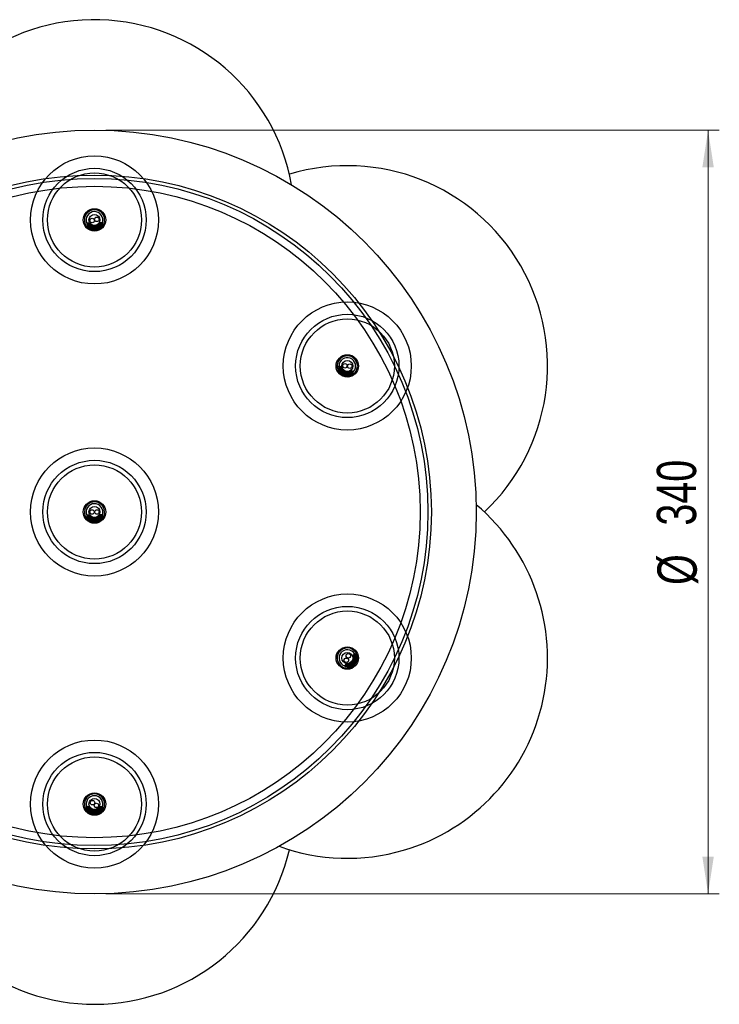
# Model space of a CAD drawing. Header units: millimetres. Extents: x 483 to 853, y 256 to 697.
# Tile 5 of 5: x 645 to 707, y 609 to 697. Entities that reach past the tile are written whole.
import ezdxf

# ---------------------------------------------------------------- set-up
doc = ezdxf.new("R2010")
doc.units = ezdxf.units.MM
doc.styles.add('SLDTEXTSTYLE0', font='TXT', dxfattribs={"width": 0.75})
doc.dimstyles.new('SLDDIMSTYLE1', dxfattribs={"dimtxt": 3.5, "dimasz": 3.302, "dimexe": 0, "dimexo": 0.0625, "dimgap": 0.875, "dimtad": 1, "dimdec": 0, "dimlfac": 5, "dimrnd": 1e-09, "dimzin": 12, "dimdsep": 46, "dimtxsty": 'SLDTEXTSTYLE0', "dimsah": 1, "dimcen": 0.09, "dimadec": 0, "dimazin": 3, "dimtfac": 1, "dimtdec": 0, "dimtofl": 0, "dimtmove": 0, "dimatfit": 3, "dimfxl": 0, "dimfrac": 2, "dimtolj": 1, "dimtzin": 12, "dimarcsym": 0})

# ---------------------------------------------------------------- blocks, each defined once
blk = doc.blocks.new('_D_1')
at = {"color": 7, "linetype": 'Continuous', "lineweight": 0}
for p, q in [((652.479, 687.064), (707.122, 687.064)), ((706.122, 687.064), (706.122, 619.064)), ((652.479, 619.064), (707.122, 619.064))]:
    blk.add_line(p, q, dxfattribs=at)
at = {"color": 7, "linetype": 'Continuous', "lineweight": 18}
for points in [[(706.122, 687.064), (705.614, 683.762), (706.63, 683.762)], [(706.122, 619.064), (706.63, 622.366), (705.614, 622.366)]]:
    blk.add_solid(points, dxfattribs=at)
at = {"color": 7, "linetype": 'Continuous', "lineweight": 18, "char_height": 3.5, "attachment_point": 1, "rotation": 90, "style": 'SLDTEXTSTYLE0'}
for s, insert in [('340', (701.557, 651.852)), ('%%c', (701.611, 646.573))]:
    blk.add_mtext(s, dxfattribs=dict(at, insert=insert))

msp = doc.modelspace()

# ---------------------------------------------------------------- linework, layer by layer
at = {"color": 7, "linetype": 'Continuous', "lineweight": 25}
for p, q in [((651.072, 678.791), (650.787, 678.782)), ((650.787, 678.782), (650.791, 678.682)), ((650.796, 678.507), (650.797, 678.482)), ((650.901, 678.623), (650.902, 678.574)), ((652.187, 678.826), (651.902, 678.817)), ((652.081, 678.759), (652.082, 678.71)), ((652.082, 678.71), (652.192, 678.651)), ((652.192, 678.651), (652.187, 678.826)), ((652.193, 678.627), (652.192, 678.651)), ((652.2, 678.427), (652.199, 678.452)), ((673.151, 665.811), (673.143, 665.788)), ((673.249, 666.068), (673.213, 665.975)), ((673.515, 665.968), (673.249, 666.068)), ((673.292, 665.878), (673.275, 665.831)), ((673.723, 665.889), (673.698, 665.898)), ((674.558, 665.573), (674.292, 665.674)), ((674.434, 665.551), (674.417, 665.506)), ((674.417, 665.506), (674.496, 665.409)), ((674.487, 665.386), (674.496, 665.408)), ((674.496, 665.409), (674.558, 665.573)), ((673.972, 665.054), (673.84, 665.095)), ((674.416, 665.199), (674.425, 665.222)), ((651.071, 652.792), (650.787, 652.783)), ((650.787, 652.783), (650.79, 652.683)), ((650.795, 652.509), (650.796, 652.483)), ((650.819, 652.452), (650.894, 652.38)), ((650.9, 652.624), (650.901, 652.575)), ((652.186, 652.825), (651.902, 652.816)), ((652.08, 652.758), (652.081, 652.709)), ((652.081, 652.709), (652.191, 652.65)), ((652.191, 652.65), (652.186, 652.825)), ((652.192, 652.625), (652.191, 652.649)), ((652.198, 652.425), (652.197, 652.45)), ((674.637, 640.446), (674.458, 640.224)), ((674.619, 640.321), (674.657, 640.291)), ((674.773, 640.336), (674.637, 640.446)), ((674.657, 640.291), (674.773, 640.336)), ((674.793, 640.32), (674.774, 640.336)), ((674.949, 640.195), (674.929, 640.211)), ((674.987, 640.049), (674.967, 640.041)), ((673.937, 639.577), (673.759, 639.356)), ((673.759, 639.356), (673.837, 639.293)), ((673.953, 639.338), (673.991, 639.307)), ((673.973, 639.183), (673.992, 639.167)), ((673.995, 639.164), (674.138, 639.175)), ((674.969, 639.858), (674.95, 639.831)), ((650.779, 626.804), (650.779, 626.704)), ((651.063, 626.804), (650.779, 626.804)), ((652.179, 626.804), (651.894, 626.804)), ((652.179, 626.629), (652.179, 626.804)), ((650.779, 626.529), (650.779, 626.504)), ((650.783, 626.532), (650.782, 626.529)), ((650.803, 626.469), (650.881, 626.391)), ((650.887, 626.641), (650.887, 626.593)), ((652.071, 626.74), (652.071, 626.691)), ((652.071, 626.691), (652.179, 626.629)), ((652.179, 626.604), (652.179, 626.628)), ((652.179, 626.404), (652.179, 626.429))]:
    msp.add_line(p, q, dxfattribs=at)
at = {"color": 7, "linetype": 'Continuous', "lineweight": 25, "flags": 128}
msp.add_lwpolyline([(673.153, 665.746), (673.164, 665.72), (673.196, 665.65)], dxfattribs=at)
at = {"color": 7, "linetype": 'Continuous', "lineweight": 25}
for centre, radius in [((651.479, 653.064), 34), ((651.479, 653.064), 30), ((651.479, 653.064), 29.7), ((651.479, 653.064), 29), ((651.479, 679.064), 1), ((651.479, 679.064), 0.49), ((651.27, 679.013), 0.2), ((651.27, 679.013), 0.198), ((651.691, 679.115), 0.2), ((651.691, 679.115), 0.198), ((673.995, 666.064), 1), ((673.995, 666.064), 0.49), ((673.781, 666.08), 0.2), ((673.781, 666.08), 0.198), ((674.213, 666.047), 0.2), ((674.213, 666.047), 0.198), ((651.479, 653.064), 1), ((651.479, 653.064), 0.49), ((651.264, 653.064), 0.2), ((651.264, 653.064), 0.198), ((651.697, 653.064), 0.2), ((651.697, 653.064), 0.198), ((673.995, 640.064), 1), ((673.995, 640.064), 0.49), ((673.908, 639.867), 0.2), ((673.908, 639.867), 0.198), ((674.084, 640.263), 0.2), ((674.084, 640.263), 0.198), ((651.479, 627.064), 1), ((651.479, 627.064), 0.49), ((651.301, 627.19), 0.2), ((651.301, 627.19), 0.198), ((651.654, 626.94), 0.2), ((651.654, 626.94), 0.198)]:
    msp.add_circle(centre, radius, dxfattribs=at)
at = {"color": 7, "linetype": 'Continuous'}
for centre, radius in [((651.479, 679.064), 5.7), ((651.479, 679.064), 4.6), ((651.479, 679.064), 4.6), ((651.479, 679.064), 4.188), ((673.995, 666.064), 5.7), ((673.995, 666.064), 4.6), ((673.995, 666.064), 4.6), ((673.995, 666.064), 4.188), ((651.479, 653.064), 5.7), ((651.479, 653.064), 4.6), ((651.479, 653.064), 4.6), ((651.479, 653.064), 4.188), ((673.995, 640.064), 5.7), ((673.995, 640.064), 4.6), ((673.995, 640.064), 4.6), ((673.995, 640.064), 4.188), ((651.479, 627.064), 5.7), ((651.479, 627.064), 4.6), ((651.479, 627.064), 4.6), ((651.479, 627.064), 4.188)]:
    msp.add_circle(centre, radius, dxfattribs=at)
at = {"color": 7, "linetype": 'Continuous', "lineweight": 25}
for centre, radius, start, end in [((651.479, 679.064), 17.83, 10.0685, 166.81169), ((673.995, 666.064), 17.83, 313.18831, 106.81169), ((651.479, 679.064), 0.9, 318.80252, 229.86884), ((651.479, 679.064), 0.74, 91.83766, 202.40765), ((651.479, 679.064), 0.74, 341.26767, 91.83766), ((673.995, 666.064), 0.9, 297.45757, 197.78571), ((673.995, 666.064), 0.74, 69.26793, 179.83792), ((673.995, 666.064), 0.74, 318.69793, 69.26793), ((651.479, 653.064), 0.9, 318.86179, 220.12797), ((651.479, 653.064), 0.74, 91.69171, 202.26171), ((651.479, 653.064), 0.74, 341.12172, 91.69171), ((673.995, 640.064), 17.83, 286.34389, 49.9315), ((673.995, 640.064), 0.9, 8.22862, 270), ((673.995, 640.064), 0.74, 29.51454, 141.14916), ((673.995, 640.064), 0.74, 141.14916, 251.71915), ((651.479, 627.064), 0.9, 317.42476, 218.45442), ((651.479, 627.064), 0.74, 90, 200.56999), ((651.479, 627.064), 0.74, 338.36539, 90), ((673.995, 640.064), 17.83, 250.0685, 286.34389), ((651.479, 627.064), 17.83, 193.18831, 270.24501), ((651.479, 627.064), 17.83, 270.24501, 346.81169)]:
    msp.add_arc(centre, radius, start, end, dxfattribs=at)
for points, knots in [([(652.186, 678.624), (652.186, 678.623), (652.192, 678.619), (652.125, 678.609), (651.988, 678.594), (651.788, 678.577), (651.557, 678.559), (651.318, 678.541), (651.1, 678.522), (650.925, 678.507), (650.821, 678.492), (650.782, 678.483), (650.802, 678.48), (650.804, 678.479)], [0, 0, 0, 0, 0.017928, 0.1254, 0.232887, 0.34036, 0.447836, 0.555319, 0.662792, 0.770281, 0.877754, 0.985241, 1, 1, 1, 1]), ([(650.793, 678.679), (650.811, 678.669), (650.847, 678.65), (650.883, 678.631), (650.901, 678.621)], [0, 0, 0, 0, 0.511652, 1, 1, 1, 1]), ([(651.129, 678.725), (651.081, 678.721), (650.965, 678.711), (650.849, 678.698), (650.786, 678.687), (650.797, 678.683), (650.799, 678.682)], [0, 0, 0, 0, 0.239864, 0.570047, 0.90023, 1, 1, 1, 1]), ([(650.905, 678.575), (650.887, 678.564), (650.851, 678.542), (650.815, 678.519), (650.797, 678.508)], [0, 0, 0, 0, 0.499888, 1, 1, 1, 1]), ([(651.454, 678.576), (651.412, 678.573), (651.323, 678.566), (651.194, 678.556), (651.073, 678.546), (650.969, 678.536), (650.886, 678.527), (650.829, 678.518), (650.798, 678.512), (650.799, 678.508), (650.8, 678.507)], [0, 0, 0, 0, 0.119703, 0.252725, 0.38575, 0.518777, 0.651806, 0.784839, 0.917873, 1, 1, 1, 1]), ([(651.209, 678.666), (651.176, 678.663), (651.062, 678.653), (650.933, 678.637), (650.914, 678.628), (650.904, 678.623)], [0, 0, 0, 0, 0.173335, 0.598074, 1, 1, 1, 1]), ([(652.076, 678.557), (652.066, 678.553), (652.043, 678.544), (651.872, 678.525), (651.627, 678.502), (651.351, 678.48), (651.108, 678.457), (650.938, 678.438), (650.919, 678.428), (650.911, 678.423)], [0, 0, 0, 0, 0.12046, 0.267714, 0.416993, 0.563943, 0.713097, 0.860536, 1, 1, 1, 1]), ([(651.269, 678.622), (651.215, 678.617), (651.08, 678.604), (650.942, 678.589), (650.924, 678.58), (650.916, 678.576)], [0, 0, 0, 0, 0.272634, 0.687872, 1, 1, 1, 1]), ([(652.089, 678.511), (652.077, 678.505), (652.053, 678.495), (651.874, 678.475), (651.628, 678.452), (651.352, 678.43), (651.111, 678.407), (650.948, 678.389), (650.93, 678.38), (650.922, 678.376)], [0, 0, 0, 0, 0.148438, 0.295791, 0.445169, 0.592217, 0.74147, 0.889008, 1, 1, 1, 1]), ([(652.192, 678.651), (652.19, 678.649), (652.184, 678.645), (652.141, 678.637), (652.073, 678.629), (651.957, 678.616), (651.801, 678.603), (651.66, 678.592), (651.599, 678.587), (651.587, 678.586)], [0, 0, 0, 0, 0.140062, 0.280131, 0.420207, 0.56029, 0.816936, 0.962623, 1, 1, 1, 1]), ([(652.082, 678.71), (652.07, 678.705), (652.045, 678.695), (651.909, 678.679), (651.794, 678.669), (651.761, 678.666)], [0, 0, 0, 0, 0.41747, 0.831886, 1, 1, 1, 1]), ([(652.081, 678.76), (652.068, 678.755), (652.043, 678.745), (651.924, 678.731), (651.83, 678.722), (651.816, 678.721)], [0, 0, 0, 0, 0.463402, 0.923415, 1, 1, 1, 1]), ([(652.187, 678.826), (652.179, 678.823), (652.163, 678.815), (652.049, 678.801), (651.931, 678.79), (651.874, 678.785)], [0, 0, 0, 0, 0.343449, 0.686895, 1, 1, 1, 1]), ([(652.078, 678.758), (652.096, 678.769), (652.131, 678.791), (652.167, 678.813), (652.185, 678.824)], [0, 0, 0, 0, 0.499887, 1, 1, 1, 1]), ([(652.085, 678.558), (652.102, 678.569), (652.138, 678.591), (652.173, 678.613), (652.191, 678.624)], [0, 0, 0, 0, 0.499889, 1, 1, 1, 1]), ([(652.089, 678.511), (652.088, 678.519), (652.088, 678.535), (652.087, 678.551), (652.087, 678.559)], [0, 0, 0, 0, 0.514357, 1, 1, 1, 1]), ([(652.198, 678.453), (652.179, 678.463), (652.143, 678.483), (652.106, 678.502), (652.089, 678.512)], [0, 0, 0, 0, 0.511492, 1, 1, 1, 1]), ([(650.799, 678.479), (650.818, 678.469), (650.854, 678.45), (650.89, 678.431), (650.907, 678.421)], [0, 0, 0, 0, 0.511617, 1, 1, 1, 1]), ([(650.911, 678.376), (650.893, 678.364), (650.857, 678.342), (650.821, 678.32), (650.803, 678.308)], [0, 0, 0, 0, 0.499888, 1, 1, 1, 1]), ([(652.196, 678.452), (652.196, 678.45), (652.194, 678.446), (652.15, 678.438), (652.064, 678.427), (651.941, 678.415), (651.807, 678.404), (651.639, 678.39), (651.442, 678.375), (651.257, 678.36), (651.107, 678.348), (650.996, 678.337), (650.909, 678.328), (650.846, 678.32), (650.808, 678.312), (650.806, 678.309), (650.805, 678.307)], [0, 0, 0, 0, 0.049396, 0.11714, 0.218586, 0.282172, 0.354211, 0.434691, 0.523598, 0.620915, 0.690386, 0.754395, 0.818403, 0.88241, 0.946416, 1, 1, 1, 1]), ([(652.193, 678.426), (652.191, 678.424), (652.186, 678.417), (652.086, 678.403), (651.921, 678.388), (651.706, 678.37), (651.468, 678.352), (651.234, 678.333), (651.032, 678.316), (650.877, 678.301), (650.835, 678.292), (650.814, 678.287)], [0, 0, 0, 0, 0.089905, 0.203661, 0.317434, 0.431189, 0.544961, 0.658718, 0.77248, 0.886244, 1, 1, 1, 1]), ([(650.907, 678.423), (650.908, 678.414), (650.908, 678.398), (650.909, 678.382), (650.909, 678.374)], [0, 0, 0, 0, 0.513922, 1, 1, 1, 1]), ([(652.082, 678.358), (652.072, 678.353), (652.049, 678.344), (651.878, 678.325), (651.633, 678.302), (651.357, 678.28), (651.115, 678.257), (650.944, 678.238), (650.926, 678.228), (650.917, 678.223)], [0, 0, 0, 0, 0.120545, 0.267795, 0.417069, 0.564014, 0.713163, 0.860597, 1, 1, 1, 1]), ([(652.095, 678.311), (652.083, 678.305), (652.06, 678.295), (651.881, 678.275), (651.634, 678.252), (651.362, 678.23), (651.136, 678.209), (651.056, 678.199), (651.025, 678.195)], [0, 0, 0, 0, 0.177638, 0.353976, 0.532738, 0.708712, 0.887325, 1, 1, 1, 1]), ([(651.979, 678.218), (651.964, 678.217), (651.889, 678.209), (651.731, 678.197), (651.534, 678.181), (651.36, 678.168), (651.206, 678.156), (651.127, 678.149), (651.098, 678.146)], [0, 0, 0, 0, 0.068563, 0.344966, 0.508481, 0.688421, 0.884763, 1, 1, 1, 1]), ([(651.966, 678.192), (651.925, 678.188), (651.826, 678.179), (651.619, 678.163), (651.382, 678.145), (651.24, 678.133), (651.17, 678.127)], [0, 0, 0, 0, 0.18633, 0.460797, 0.735303, 1, 1, 1, 1]), ([(652.091, 678.358), (652.109, 678.369), (652.144, 678.391), (652.18, 678.413), (652.198, 678.424)], [0, 0, 0, 0, 0.499889, 1, 1, 1, 1]), ([(652.095, 678.311), (652.095, 678.319), (652.094, 678.335), (652.094, 678.351), (652.093, 678.359)], [0, 0, 0, 0, 0.514574, 1, 1, 1, 1]), ([(674.41, 665.201), (674.407, 665.199), (674.401, 665.195), (674.303, 665.221), (674.144, 665.27), (673.939, 665.336), (673.713, 665.41), (673.49, 665.483), (673.294, 665.545), (673.153, 665.588), (673.077, 665.606), (673.08, 665.6), (673.081, 665.597)], [0, 0, 0, 0, 0.084945, 0.192424, 0.29992, 0.407399, 0.514894, 0.622374, 0.729859, 0.837347, 0.944827, 1, 1, 1, 1]), ([(674.423, 665.223), (674.422, 665.222), (674.419, 665.219), (674.375, 665.228), (674.292, 665.251), (674.173, 665.288), (674.045, 665.328), (673.885, 665.381), (673.697, 665.442), (673.521, 665.499), (673.378, 665.545), (673.271, 665.578), (673.186, 665.603), (673.126, 665.619), (673.091, 665.627), (673.088, 665.625), (673.087, 665.624)], [0, 0, 0, 0, 0.050636, 0.12008, 0.224073, 0.289255, 0.363102, 0.445603, 0.536741, 0.636501, 0.707716, 0.773332, 0.838947, 0.90456, 0.970173, 1, 1, 1, 1]), ([(673.207, 665.646), (673.186, 665.643), (673.152, 665.637), (673.117, 665.631), (673.103, 665.629)], [0, 0, 0, 0, 0.604201, 1, 1, 1, 1]), ([(674.479, 665.386), (674.48, 665.385), (674.483, 665.38), (674.418, 665.396), (674.285, 665.435), (674.094, 665.496), (673.874, 665.567), (673.646, 665.642), (673.438, 665.709), (673.27, 665.762), (673.169, 665.788), (673.129, 665.795), (673.146, 665.785), (673.148, 665.783)], [0, 0, 0, 0, 0.017928, 0.1254, 0.232887, 0.34036, 0.447836, 0.555319, 0.662792, 0.770281, 0.877754, 0.985241, 1, 1, 1, 1]), ([(673.144, 665.785), (673.157, 665.769), (673.183, 665.737), (673.209, 665.705), (673.221, 665.69)], [0, 0, 0, 0, 0.511617, 1, 1, 1, 1]), ([(673.278, 665.833), (673.257, 665.83), (673.215, 665.823), (673.174, 665.816), (673.153, 665.812)], [0, 0, 0, 0, 0.499888, 1, 1, 1, 1]), ([(674.282, 665.18), (674.271, 665.18), (674.246, 665.18), (674.081, 665.228), (673.846, 665.301), (673.582, 665.386), (673.35, 665.458), (673.185, 665.506), (673.164, 665.504), (673.154, 665.503)], [0, 0, 0, 0, 0.120545, 0.267795, 0.417069, 0.564014, 0.713163, 0.860597, 1, 1, 1, 1]), ([(673.808, 665.615), (673.805, 665.616), (673.757, 665.632), (673.665, 665.663), (673.538, 665.704), (673.422, 665.741), (673.322, 665.772), (673.242, 665.795), (673.186, 665.81), (673.155, 665.815), (673.155, 665.812), (673.155, 665.81)], [0, 0, 0, 0, 0.009628, 0.139636, 0.269646, 0.399658, 0.529673, 0.659691, 0.789711, 0.919733, 1, 1, 1, 1]), ([(673.222, 665.691), (673.219, 665.683), (673.213, 665.668), (673.207, 665.653), (673.204, 665.646)], [0, 0, 0, 0, 0.513922, 1, 1, 1, 1]), ([(673.214, 665.972), (673.228, 665.956), (673.254, 665.924), (673.279, 665.892), (673.292, 665.877)], [0, 0, 0, 0, 0.511652, 1, 1, 1, 1]), ([(673.543, 665.885), (673.497, 665.9), (673.386, 665.935), (673.274, 665.967), (673.211, 665.982), (673.219, 665.974), (673.221, 665.972)], [0, 0, 0, 0, 0.2407007, 0.5705207, 0.9003397, 1, 1, 1, 1]), ([(674.346, 665.319), (674.333, 665.319), (674.308, 665.318), (674.135, 665.368), (673.899, 665.442), (673.635, 665.527), (673.404, 665.598), (673.246, 665.644), (673.226, 665.643), (673.217, 665.642)], [0, 0, 0, 0, 0.148438, 0.295791, 0.445169, 0.592217, 0.74147, 0.889008, 1, 1, 1, 1]), ([(674.352, 665.367), (674.341, 665.367), (674.317, 665.367), (674.152, 665.415), (673.917, 665.488), (673.653, 665.573), (673.421, 665.645), (673.256, 665.693), (673.235, 665.691), (673.225, 665.69)], [0, 0, 0, 0, 0.12046, 0.267714, 0.416993, 0.563943, 0.713097, 0.860536, 1, 1, 1, 1]), ([(674.275, 665.132), (674.263, 665.132), (674.237, 665.131), (674.064, 665.181), (673.827, 665.255), (673.567, 665.339), (673.351, 665.406), (673.273, 665.427), (673.243, 665.436)], [0, 0, 0, 0, 0.177647, 0.353995, 0.532767, 0.708751, 0.887373, 1, 1, 1, 1]), ([(673.641, 665.733), (673.587, 665.75), (673.453, 665.792), (673.318, 665.831), (673.297, 665.83), (673.288, 665.829)], [0, 0, 0, 0, 0.285024, 0.693189, 1, 1, 1, 1]), ([(674.132, 665.091), (674.118, 665.096), (674.046, 665.117), (673.895, 665.166), (673.708, 665.228), (673.542, 665.282), (673.395, 665.33), (673.319, 665.354), (673.291, 665.363)], [0, 0, 0, 0, 0.067333, 0.344101, 0.507832, 0.688009, 0.884611, 1, 1, 1, 1]), ([(673.594, 665.8), (673.562, 665.81), (673.452, 665.844), (673.328, 665.88), (673.306, 665.878), (673.295, 665.877)], [0, 0, 0, 0, 0.173383, 0.598098, 1, 1, 1, 1]), ([(674.496, 665.409), (674.493, 665.408), (674.486, 665.406), (674.443, 665.416), (674.378, 665.434), (674.265, 665.467), (674.127, 665.511), (674.013, 665.548), (673.978, 665.56)], [0, 0, 0, 0, 0.150724, 0.301455, 0.452194, 0.602941, 0.879123, 1, 1, 1, 1]), ([(674.417, 665.506), (674.404, 665.506), (674.377, 665.506), (674.242, 665.544), (674.127, 665.58), (674.091, 665.592)], [0, 0, 0, 0, 0.408261, 0.813535, 1, 1, 1, 1]), ([(674.435, 665.553), (674.421, 665.553), (674.393, 665.553), (674.28, 665.585), (674.192, 665.613), (674.18, 665.616)], [0, 0, 0, 0, 0.468135, 0.932846, 1, 1, 1, 1]), ([(674.558, 665.573), (674.549, 665.572), (674.532, 665.571), (674.42, 665.602), (674.305, 665.638), (674.25, 665.656)], [0, 0, 0, 0, 0.340722, 0.681442, 1, 1, 1, 1]), ([(674.346, 665.319), (674.349, 665.327), (674.355, 665.342), (674.361, 665.357), (674.363, 665.364)], [0, 0, 0, 0, 0.514357, 1, 1, 1, 1]), ([(674.361, 665.364), (674.381, 665.367), (674.423, 665.374), (674.464, 665.381), (674.485, 665.384)], [0, 0, 0, 0, 0.499889, 1, 1, 1, 1]), ([(674.431, 665.551), (674.452, 665.554), (674.493, 665.561), (674.535, 665.568), (674.555, 665.571)], [0, 0, 0, 0, 0.499887, 1, 1, 1, 1]), ([(674.103, 665.074), (674.067, 665.086), (673.974, 665.115), (673.779, 665.178), (673.553, 665.253), (673.418, 665.296), (673.351, 665.317)], [0, 0, 0, 0, 0.176624, 0.454365, 0.732146, 1, 1, 1, 1]), ([(674.275, 665.132), (674.278, 665.14), (674.284, 665.155), (674.29, 665.17), (674.293, 665.177)], [0, 0, 0, 0, 0.514574, 1, 1, 1, 1]), ([(674.29, 665.177), (674.31, 665.18), (674.352, 665.187), (674.393, 665.194), (674.414, 665.197)], [0, 0, 0, 0, 0.499889, 1, 1, 1, 1]), ([(674.425, 665.224), (674.412, 665.24), (674.386, 665.272), (674.359, 665.305), (674.347, 665.32)], [0, 0, 0, 0, 0.511492, 1, 1, 1, 1]), ([(652.185, 652.622), (652.185, 652.622), (652.191, 652.618), (652.124, 652.607), (651.987, 652.593), (651.787, 652.576), (651.556, 652.558), (651.317, 652.541), (651.099, 652.523), (650.923, 652.508), (650.82, 652.494), (650.781, 652.485), (650.8, 652.482), (650.802, 652.481)], [0, 0, 0, 0, 0.017928, 0.1254, 0.232887, 0.34036, 0.447836, 0.555319, 0.662792, 0.770281, 0.877754, 0.985241, 1, 1, 1, 1]), ([(650.792, 652.681), (650.81, 652.671), (650.846, 652.652), (650.882, 652.632), (650.9, 652.623)], [0, 0, 0, 0, 0.511652, 1, 1, 1, 1]), ([(651.135, 652.726), (651.084, 652.722), (650.966, 652.712), (650.848, 652.699), (650.785, 652.689), (650.796, 652.685), (650.798, 652.684)], [0, 0, 0, 0, 0.2482801, 0.5748078, 0.9013345, 1, 1, 1, 1]), ([(650.904, 652.577), (650.886, 652.566), (650.85, 652.543), (650.814, 652.521), (650.796, 652.51)], [0, 0, 0, 0, 0.499888, 1, 1, 1, 1]), ([(652.191, 652.65), (652.189, 652.648), (652.183, 652.643), (652.14, 652.636), (652.072, 652.627), (651.956, 652.615), (651.8, 652.602), (651.62, 652.588), (651.472, 652.577), (651.326, 652.567), (651.193, 652.557), (651.072, 652.547), (650.968, 652.537), (650.885, 652.528), (650.828, 652.52), (650.797, 652.514), (650.798, 652.51), (650.798, 652.509)], [0, 0, 0, 0, 0.064051, 0.128106, 0.192164, 0.256226, 0.373592, 0.440216, 0.511962, 0.576027, 0.640094, 0.704162, 0.768231, 0.832301, 0.896373, 0.960446, 1, 1, 1, 1]), ([(650.798, 652.481), (650.816, 652.471), (650.852, 652.452), (650.888, 652.432), (650.906, 652.423)], [0, 0, 0, 0, 0.511617, 1, 1, 1, 1]), ([(650.91, 652.377), (650.892, 652.366), (650.856, 652.344), (650.819, 652.321), (650.801, 652.31)], [0, 0, 0, 0, 0.499888, 1, 1, 1, 1]), ([(652.195, 652.45), (652.194, 652.448), (652.193, 652.444), (652.148, 652.436), (652.063, 652.426), (651.939, 652.414), (651.805, 652.403), (651.637, 652.39), (651.44, 652.375), (651.255, 652.361), (651.106, 652.348), (650.995, 652.338), (650.907, 652.329), (650.844, 652.321), (650.806, 652.314), (650.804, 652.31), (650.803, 652.308)], [0, 0, 0, 0, 0.049396, 0.11714, 0.218586, 0.282172, 0.354211, 0.434691, 0.523598, 0.620915, 0.690386, 0.754395, 0.818403, 0.88241, 0.946416, 1, 1, 1, 1]), ([(652.191, 652.425), (652.189, 652.422), (652.185, 652.415), (652.084, 652.402), (651.919, 652.387), (651.704, 652.369), (651.467, 652.352), (651.232, 652.334), (651.03, 652.317), (650.875, 652.302), (650.833, 652.294), (650.812, 652.289)], [0, 0, 0, 0, 0.089905, 0.203661, 0.317434, 0.431189, 0.544961, 0.658718, 0.77248, 0.886244, 1, 1, 1, 1]), ([(651.202, 652.666), (651.171, 652.664), (651.059, 652.653), (650.932, 652.639), (650.913, 652.629), (650.903, 652.624)], [0, 0, 0, 0, 0.163848, 0.593461, 1, 1, 1, 1]), ([(650.906, 652.424), (650.906, 652.416), (650.906, 652.4), (650.907, 652.383), (650.907, 652.376)], [0, 0, 0, 0, 0.513922, 1, 1, 1, 1]), ([(652.075, 652.556), (652.064, 652.552), (652.042, 652.542), (651.871, 652.524), (651.625, 652.502), (651.349, 652.48), (651.107, 652.458), (650.936, 652.439), (650.918, 652.429), (650.909, 652.424)], [0, 0, 0, 0, 0.12046, 0.267714, 0.416993, 0.563943, 0.713097, 0.860536, 1, 1, 1, 1]), ([(651.285, 652.624), (651.225, 652.618), (651.083, 652.606), (650.941, 652.59), (650.922, 652.581), (650.915, 652.577)], [0, 0, 0, 0, 0.293409, 0.696787, 1, 1, 1, 1]), ([(652.08, 652.356), (652.07, 652.352), (652.048, 652.342), (651.876, 652.324), (651.631, 652.302), (651.355, 652.28), (651.113, 652.258), (650.942, 652.239), (650.924, 652.229), (650.915, 652.224)], [0, 0, 0, 0, 0.120545, 0.267795, 0.417069, 0.564014, 0.713163, 0.860597, 1, 1, 1, 1]), ([(652.087, 652.509), (652.075, 652.504), (652.052, 652.493), (651.873, 652.474), (651.627, 652.452), (651.351, 652.43), (651.109, 652.408), (650.946, 652.39), (650.928, 652.381), (650.92, 652.377)], [0, 0, 0, 0, 0.148438, 0.295791, 0.445169, 0.592217, 0.74147, 0.889008, 1, 1, 1, 1]), ([(652.093, 652.309), (652.081, 652.304), (652.058, 652.294), (651.879, 652.274), (651.632, 652.252), (651.36, 652.23), (651.134, 652.21), (651.054, 652.2), (651.023, 652.196)], [0, 0, 0, 0, 0.17763, 0.35396, 0.532715, 0.708681, 0.887286, 1, 1, 1, 1]), ([(651.977, 652.217), (651.962, 652.216), (651.887, 652.208), (651.728, 652.196), (651.532, 652.181), (651.358, 652.168), (651.211, 652.157), (651.138, 652.151), (651.116, 652.149)], [0, 0, 0, 0, 0.070897, 0.354541, 0.52234, 0.706994, 0.90848, 1, 1, 1, 1]), ([(652.081, 652.709), (652.069, 652.704), (652.044, 652.693), (651.904, 652.678), (651.783, 652.667), (651.744, 652.663)], [0, 0, 0, 0, 0.4063897, 0.8098062, 1, 1, 1, 1]), ([(652.08, 652.759), (652.067, 652.754), (652.041, 652.743), (651.927, 652.73), (651.837, 652.722), (651.828, 652.721)], [0, 0, 0, 0, 0.475249, 0.94702, 1, 1, 1, 1]), ([(652.186, 652.825), (652.178, 652.821), (652.163, 652.813), (652.048, 652.799), (651.928, 652.789), (651.87, 652.784)], [0, 0, 0, 0, 0.341071, 0.682139, 1, 1, 1, 1]), ([(652.077, 652.756), (652.095, 652.767), (652.131, 652.789), (652.166, 652.811), (652.184, 652.822)], [0, 0, 0, 0, 0.499887, 1, 1, 1, 1]), ([(652.083, 652.556), (652.101, 652.567), (652.137, 652.589), (652.172, 652.611), (652.19, 652.622)], [0, 0, 0, 0, 0.499889, 1, 1, 1, 1]), ([(652.087, 652.509), (652.087, 652.517), (652.086, 652.534), (652.086, 652.55), (652.086, 652.558)], [0, 0, 0, 0, 0.5143573, 1, 1, 1, 1]), ([(652.196, 652.451), (652.178, 652.461), (652.141, 652.481), (652.105, 652.501), (652.087, 652.51)], [0, 0, 0, 0, 0.511492, 1, 1, 1, 1]), ([(652.089, 652.356), (652.107, 652.367), (652.143, 652.389), (652.178, 652.411), (652.196, 652.422)], [0, 0, 0, 0, 0.499889, 1, 1, 1, 1]), ([(652.093, 652.309), (652.093, 652.317), (652.092, 652.334), (652.092, 652.35), (652.092, 652.358)], [0, 0, 0, 0, 0.5145743, 1, 1, 1, 1]), ([(651.939, 652.189), (651.907, 652.186), (651.814, 652.178), (651.617, 652.162), (651.378, 652.145), (651.235, 652.134), (651.165, 652.128)], [0, 0, 0, 0, 0.155368, 0.438996, 0.722664, 1, 1, 1, 1]), ([(674.773, 640.336), (674.773, 640.333), (674.773, 640.326), (674.75, 640.288), (674.713, 640.231), (674.646, 640.135), (674.555, 640.008), (674.449, 639.862), (674.36, 639.742), (674.274, 639.625), (674.195, 639.517), (674.124, 639.418), (674.064, 639.333), (674.016, 639.264), (673.985, 639.216), (673.97, 639.188), (673.974, 639.186), (673.975, 639.186)], [0, 0, 0, 0, 0.064051, 0.128106, 0.192164, 0.256226, 0.373592, 0.440216, 0.511962, 0.576027, 0.640094, 0.704162, 0.768231, 0.832301, 0.896373, 0.960446, 1, 1, 1, 1]), ([(674.79, 640.313), (674.791, 640.313), (674.797, 640.315), (674.761, 640.257), (674.683, 640.144), (674.566, 639.981), (674.43, 639.794), (674.287, 639.601), (674.159, 639.424), (674.057, 639.28), (674, 639.193), (673.981, 639.157), (673.997, 639.17), (673.999, 639.171)], [0, 0, 0, 0, 0.017928, 0.1254, 0.232887, 0.34036, 0.447836, 0.555319, 0.662792, 0.770281, 0.877754, 0.985241, 1, 1, 1, 1]), ([(674.769, 640.186), (674.765, 640.176), (674.758, 640.153), (674.66, 640.011), (674.518, 639.81), (674.355, 639.586), (674.214, 639.387), (674.118, 639.245), (674.113, 639.225), (674.111, 639.215)], [0, 0, 0, 0, 0.12046, 0.267714, 0.416993, 0.563943, 0.713097, 0.860536, 1, 1, 1, 1]), ([(674.925, 640.209), (674.926, 640.21), (674.933, 640.215), (674.929, 640.203), (674.909, 640.166), (674.86, 640.092), (674.788, 639.991), (674.71, 639.882), (674.61, 639.746), (674.494, 639.587), (674.384, 639.437), (674.296, 639.315), (674.232, 639.224), (674.182, 639.152), (674.147, 639.099), (674.13, 639.069), (674.13, 639.065), (674.13, 639.063)], [0, 0, 0, 0, 0.010374, 0.073875, 0.141619, 0.243067, 0.306653, 0.378693, 0.459174, 0.548081, 0.645399, 0.714871, 0.778881, 0.842889, 0.906897, 0.970903, 1, 1, 1, 1]), ([(674.812, 640.166), (674.809, 640.153), (674.801, 640.129), (674.7, 639.98), (674.557, 639.779), (674.394, 639.554), (674.254, 639.357), (674.161, 639.221), (674.156, 639.202), (674.154, 639.193)], [0, 0, 0, 0, 0.148438, 0.295791, 0.445169, 0.592217, 0.74147, 0.889008, 1, 1, 1, 1]), ([(674.944, 640.19), (674.945, 640.186), (674.947, 640.179), (674.892, 640.094), (674.796, 639.958), (674.67, 639.783), (674.529, 639.592), (674.39, 639.402), (674.273, 639.239), (674.199, 639.135), (674.183, 639.107), (674.179, 639.101)], [0, 0, 0, 0, 0.097648, 0.2212, 0.344772, 0.468324, 0.591894, 0.715448, 0.839007, 0.962569, 1, 1, 1, 1]), ([(674.924, 640.061), (674.921, 640.05), (674.913, 640.027), (674.816, 639.885), (674.674, 639.685), (674.511, 639.46), (674.37, 639.262), (674.273, 639.12), (674.269, 639.099), (674.267, 639.09)], [0, 0, 0, 0, 0.120545, 0.267795, 0.417069, 0.564014, 0.713163, 0.860597, 1, 1, 1, 1]), ([(674.968, 640.04), (674.965, 640.028), (674.957, 640.003), (674.855, 639.855), (674.712, 639.652), (674.551, 639.431), (674.414, 639.239), (674.367, 639.166), (674.346, 639.135)], [0, 0, 0, 0, 0.1734, 0.345531, 0.520029, 0.691804, 0.866156, 1, 1, 1, 1]), ([(674.637, 640.446), (674.635, 640.437), (674.63, 640.421), (674.567, 640.324), (674.496, 640.226), (674.462, 640.179)], [0, 0, 0, 0, 0.3412, 0.682398, 1, 1, 1, 1]), ([(674.657, 640.291), (674.653, 640.278), (674.645, 640.253), (674.566, 640.137), (674.497, 640.04), (674.475, 640.009)], [0, 0, 0, 0, 0.41006, 0.817121, 1, 1, 1, 1]), ([(674.618, 640.322), (674.614, 640.309), (674.605, 640.283), (674.539, 640.185), (674.485, 640.109), (674.477, 640.099)], [0, 0, 0, 0, 0.466368, 0.929324, 1, 1, 1, 1]), ([(674.618, 640.319), (674.622, 640.339), (674.628, 640.381), (674.634, 640.422), (674.638, 640.443)], [0, 0, 0, 0, 0.499887, 1, 1, 1, 1]), ([(674.774, 640.193), (674.777, 640.214), (674.784, 640.255), (674.79, 640.297), (674.793, 640.317)], [0, 0, 0, 0, 0.499889, 1, 1, 1, 1]), ([(674.812, 640.166), (674.806, 640.171), (674.793, 640.181), (674.781, 640.191), (674.775, 640.196)], [0, 0, 0, 0, 0.5143573, 1, 1, 1, 1]), ([(674.927, 640.211), (674.908, 640.203), (674.869, 640.189), (674.83, 640.174), (674.811, 640.166)], [0, 0, 0, 0, 0.511492, 1, 1, 1, 1]), ([(674.93, 640.068), (674.933, 640.088), (674.94, 640.13), (674.946, 640.171), (674.949, 640.192)], [0, 0, 0, 0, 0.499889, 1, 1, 1, 1]), ([(674.968, 640.04), (674.962, 640.045), (674.949, 640.055), (674.937, 640.066), (674.93, 640.071)], [0, 0, 0, 0, 0.514574, 1, 1, 1, 1]), ([(674.024, 639.577), (673.995, 639.538), (673.928, 639.444), (673.863, 639.348), (673.83, 639.293), (673.84, 639.298), (673.842, 639.299)], [0, 0, 0, 0, 0.23773, 0.568841, 0.89995, 1, 1, 1, 1]), ([(673.84, 639.293), (673.859, 639.3), (673.898, 639.315), (673.936, 639.33), (673.954, 639.337)], [0, 0, 0, 0, 0.511652, 1, 1, 1, 1]), ([(674.121, 639.6), (674.102, 639.573), (674.035, 639.48), (673.963, 639.372), (673.958, 639.351), (673.955, 639.34)], [0, 0, 0, 0, 0.174133, 0.598462, 1, 1, 1, 1]), ([(673.992, 639.31), (673.988, 639.289), (673.982, 639.247), (673.975, 639.206), (673.972, 639.185)], [0, 0, 0, 0, 0.499888, 1, 1, 1, 1]), ([(673.996, 639.168), (674.015, 639.175), (674.053, 639.19), (674.091, 639.204), (674.11, 639.212)], [0, 0, 0, 0, 0.511617, 1, 1, 1, 1]), ([(674.198, 639.622), (674.165, 639.576), (674.085, 639.463), (674.006, 639.347), (674.001, 639.327), (673.998, 639.319)], [0, 0, 0, 0, 0.28171, 0.691767, 1, 1, 1, 1]), ([(674.109, 639.212), (674.116, 639.207), (674.128, 639.197), (674.141, 639.187), (674.147, 639.182)], [0, 0, 0, 0, 0.513922, 1, 1, 1, 1]), ([(674.147, 639.185), (674.144, 639.164), (674.138, 639.122), (674.131, 639.08), (674.128, 639.059)], [0, 0, 0, 0, 0.4998876, 1, 1, 1, 1]), ([(674.96, 639.887), (674.952, 639.876), (674.91, 639.816), (674.817, 639.689), (674.701, 639.531), (674.598, 639.39), (674.509, 639.269), (674.466, 639.208), (674.451, 639.188)], [0, 0, 0, 0, 0.062636, 0.346403, 0.514274, 0.699009, 0.900582, 1, 1, 1, 1]), ([(652.179, 626.804), (652.171, 626.8), (652.155, 626.793), (652.04, 626.782), (651.92, 626.776), (651.862, 626.772)], [0, 0, 0, 0, 0.341562, 0.683122, 1, 1, 1, 1]), ([(652.068, 626.739), (652.086, 626.749), (652.122, 626.77), (652.159, 626.791), (652.177, 626.801)], [0, 0, 0, 0, 0.499887, 1, 1, 1, 1]), ([(652.171, 626.601), (652.172, 626.601), (652.177, 626.597), (652.11, 626.589), (651.973, 626.578), (651.772, 626.567), (651.541, 626.556), (651.301, 626.546), (651.083, 626.535), (650.907, 626.525), (650.803, 626.513), (650.764, 626.506), (650.783, 626.502), (650.786, 626.501)], [0, 0, 0, 0, 0.017928, 0.1254, 0.232887, 0.34036, 0.447836, 0.555319, 0.662792, 0.770281, 0.877754, 0.985241, 1, 1, 1, 1]), ([(650.889, 626.594), (650.871, 626.583), (650.835, 626.562), (650.798, 626.541), (650.78, 626.53)], [0, 0, 0, 0, 0.499888, 1, 1, 1, 1]), ([(650.889, 626.394), (650.871, 626.383), (650.835, 626.362), (650.798, 626.341), (650.78, 626.33)], [0, 0, 0, 0, 0.499888, 1, 1, 1, 1]), ([(650.781, 626.701), (650.799, 626.691), (650.834, 626.67), (650.87, 626.65), (650.887, 626.64)], [0, 0, 0, 0, 0.511652, 1, 1, 1, 1]), ([(650.781, 626.501), (650.799, 626.491), (650.834, 626.47), (650.87, 626.45), (650.887, 626.44)], [0, 0, 0, 0, 0.511617, 1, 1, 1, 1]), ([(652.176, 626.429), (652.176, 626.427), (652.174, 626.423), (652.13, 626.417), (652.043, 626.409), (651.92, 626.401), (651.786, 626.394), (651.617, 626.385), (651.42, 626.376), (651.235, 626.368), (651.085, 626.36), (650.973, 626.353), (650.885, 626.347), (650.822, 626.34), (650.784, 626.334), (650.782, 626.33), (650.781, 626.329)], [0, 0, 0, 0, 0.049396, 0.11714, 0.218586, 0.282172, 0.354211, 0.434691, 0.523598, 0.620915, 0.690386, 0.754395, 0.818403, 0.88241, 0.946416, 1, 1, 1, 1]), ([(651.126, 626.737), (651.074, 626.734), (650.956, 626.728), (650.838, 626.718), (650.774, 626.709), (650.785, 626.705), (650.787, 626.704)], [0, 0, 0, 0, 0.24881, 0.575108, 0.901404, 1, 1, 1, 1]), ([(652.172, 626.404), (652.17, 626.401), (652.165, 626.395), (652.064, 626.384), (651.899, 626.374), (651.683, 626.363), (651.446, 626.352), (651.211, 626.342), (651.008, 626.331), (650.853, 626.32), (650.81, 626.313), (650.789, 626.309)], [0, 0, 0, 0, 0.089905, 0.203661, 0.317434, 0.431189, 0.544961, 0.658718, 0.77248, 0.886244, 1, 1, 1, 1]), ([(650.887, 626.441), (650.887, 626.433), (650.887, 626.417), (650.887, 626.401), (650.887, 626.393)], [0, 0, 0, 0, 0.513922, 1, 1, 1, 1]), ([(651.192, 626.675), (651.16, 626.673), (651.047, 626.666), (650.92, 626.655), (650.9, 626.646), (650.89, 626.641)], [0, 0, 0, 0, 0.16645, 0.594727, 1, 1, 1, 1]), ([(652.059, 626.539), (652.049, 626.535), (652.026, 626.526), (651.854, 626.513), (651.609, 626.498), (651.332, 626.484), (651.089, 626.469), (650.918, 626.455), (650.899, 626.446), (650.89, 626.441)], [0, 0, 0, 0, 0.12046, 0.267714, 0.416993, 0.563943, 0.713097, 0.860536, 1, 1, 1, 1]), ([(652.059, 626.339), (652.049, 626.335), (652.026, 626.326), (651.854, 626.313), (651.609, 626.298), (651.332, 626.284), (651.089, 626.269), (650.918, 626.255), (650.899, 626.246), (650.89, 626.241)], [0, 0, 0, 0, 0.120545, 0.267795, 0.417069, 0.564014, 0.713163, 0.860597, 1, 1, 1, 1]), ([(651.269, 626.629), (651.21, 626.626), (651.069, 626.618), (650.927, 626.606), (650.908, 626.598), (650.9, 626.594)], [0, 0, 0, 0, 0.289636, 0.695168, 1, 1, 1, 1]), ([(652.071, 626.491), (652.059, 626.486), (652.035, 626.477), (651.855, 626.463), (651.609, 626.448), (651.332, 626.434), (651.09, 626.419), (650.927, 626.406), (650.908, 626.398), (650.9, 626.394)], [0, 0, 0, 0, 0.148438, 0.295791, 0.445169, 0.592217, 0.74147, 0.889008, 1, 1, 1, 1]), ([(652.071, 626.291), (652.059, 626.286), (652.035, 626.277), (651.855, 626.263), (651.608, 626.248), (651.335, 626.234), (651.108, 626.221), (651.028, 626.213), (650.996, 626.21)], [0, 0, 0, 0, 0.177366, 0.3534344, 0.5319238, 0.7076282, 0.8859678, 1, 1, 1, 1]), ([(651.956, 626.203), (651.94, 626.202), (651.863, 626.197), (651.703, 626.189), (651.506, 626.18), (651.331, 626.172), (651.175, 626.165), (651.095, 626.16), (651.064, 626.158)], [0, 0, 0, 0, 0.075185, 0.34796, 0.509329, 0.686908, 0.880673, 1, 1, 1, 1]), ([(651.916, 626.176), (651.883, 626.174), (651.789, 626.168), (651.59, 626.159), (651.351, 626.148), (651.208, 626.141), (651.138, 626.138)], [0, 0, 0, 0, 0.159805, 0.442066, 0.724366, 1, 1, 1, 1]), ([(652.071, 626.691), (652.058, 626.686), (652.033, 626.677), (651.894, 626.665), (651.776, 626.658), (651.739, 626.656)], [0, 0, 0, 0, 0.411294, 0.819579, 1, 1, 1, 1]), ([(652.071, 626.741), (652.058, 626.736), (652.032, 626.727), (651.914, 626.717), (651.82, 626.711), (651.807, 626.71)], [0, 0, 0, 0, 0.4655593, 0.9277125, 1, 1, 1, 1]), ([(652.068, 626.539), (652.086, 626.549), (652.122, 626.57), (652.159, 626.591), (652.177, 626.601)], [0, 0, 0, 0, 0.499889, 1, 1, 1, 1]), ([(652.068, 626.339), (652.086, 626.349), (652.122, 626.37), (652.159, 626.391), (652.177, 626.401)], [0, 0, 0, 0, 0.499889, 1, 1, 1, 1]), ([(652.071, 626.491), (652.071, 626.5), (652.071, 626.516), (652.071, 626.532), (652.071, 626.54)], [0, 0, 0, 0, 0.514357, 1, 1, 1, 1]), ([(652.178, 626.43), (652.16, 626.441), (652.124, 626.462), (652.088, 626.483), (652.071, 626.493)], [0, 0, 0, 0, 0.511492, 1, 1, 1, 1]), ([(652.071, 626.291), (652.071, 626.3), (652.071, 626.316), (652.071, 626.332), (652.071, 626.34)], [0, 0, 0, 0, 0.514574, 1, 1, 1, 1])]:
    msp.add_open_spline(points, degree=3, knots=knots, dxfattribs=at)

# ---------------------------------------------------------------- dimensions: what is measured, and where the dimension line sits
at = {"color": 7, "linetype": 'Continuous', "lineweight": 18}
dim = msp.add_linear_dim(base=(706.122, 619.064), p1=(651.479, 687.064), p2=(651.479, 619.064), angle=90, text='%%c<>', dimstyle='SLDDIMSTYLE1', dxfattribs=at)
dim.commit()
dim.dimension.update_dxf_attribs({"geometry": '_D_1', "text_midpoint": (706.122, 653.092), "dimtype": 160})

doc.saveas('drawing.dxf')
